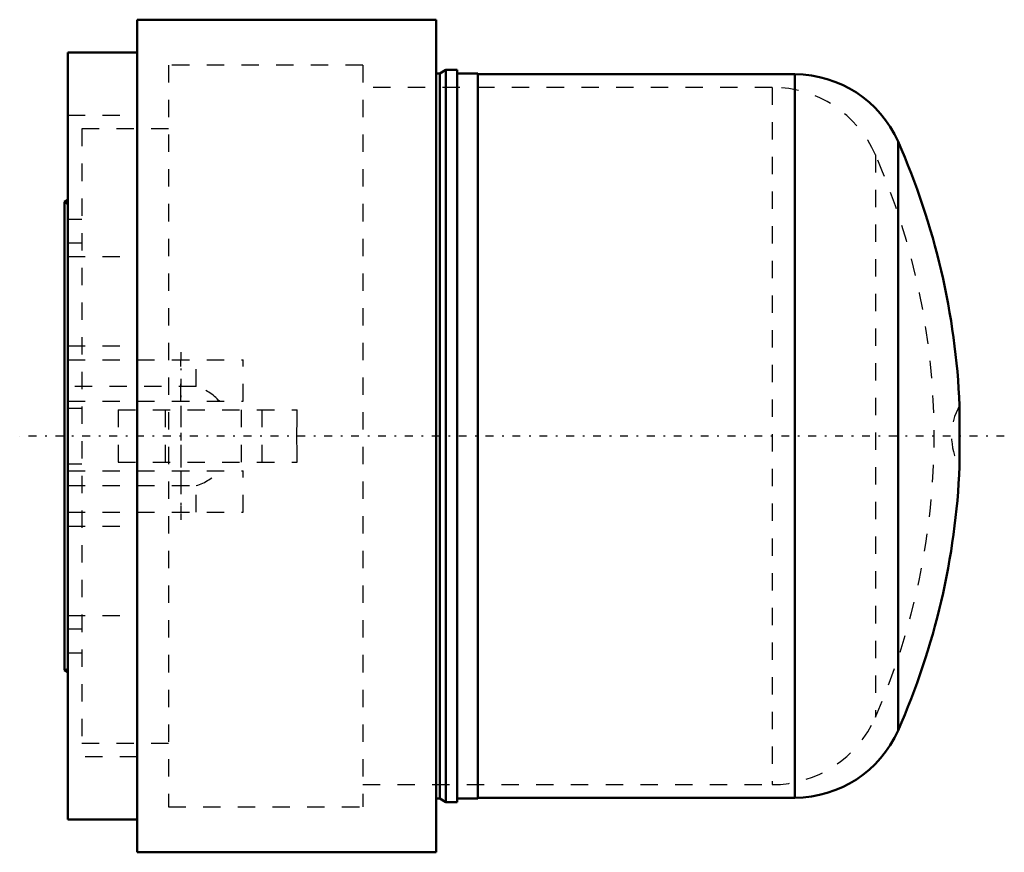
# Model space of a CAD drawing. Header units: millimetres. Extents: x -2.6 to 54.2, y -24 to 24.
import ezdxf

# ---------------------------------------------------------------- set-up
doc = ezdxf.new("R2010")
doc.units = ezdxf.units.MM
doc.linetypes.add('Center', pattern=[1.5, 0.45, -0.5, 0.05, -0.5])
doc.linetypes.add('Dashed', pattern=[2, 1, -1])
for name, color, linetype, lineweight in [('AM_0', 7, 'Continuous', 30), ('AM_3', 7, 'Dashed', 5), ('AM_7', 7, 'Center', 5)]:
    doc.layers.add(name, color=color, linetype=linetype, lineweight=lineweight)

msp = doc.modelspace()

# ---------------------------------------------------------------- linework, layer by layer
at = {"layer": 'AM_0', "color": 7, "linetype": 'Continuous', "lineweight": 50}
for p, q in [((21.437, 24), (4.2, 24)), ((4.2, 24), (4.2, -24)), ((21.437, 24), (21.437, -24)), ((0.2, 22.115), (4.2, 22.115)), ((0.2, 22.115), (0.2, -22.115)), ((21.983, 21.1), (21.637, 20.9)), ((22.637, 21.1), (21.983, 21.1)), ((21.983, 21.1), (21.983, -21.1)), ((22.637, 21.1), (22.637, -21.1)), ((21.637, 20.9), (21.437, 20.9)), ((21.637, 20.9), (21.637, -20.9)), ((23.837, 20.9), (22.637, 20.9)), ((23.837, 20.9), (23.837, -20.9)), ((42.107, 20.85), (23.837, 20.85)), ((42.107, 20.85), (42.107, -20.85)), ((48.052, 16.977), (48.052, -16.977)), ((0.2, 13.615), (0, 13.5)), ((0.2, 13.385), (0, 13.5)), ((0, 13.5), (0, -13.5)), ((51.6, 1.754), (51.6, -1.754)), ((0, -13.5), (0.2, -13.615)), ((21.437, -20.9), (21.637, -20.9)), ((21.637, -20.9), (21.983, -21.1)), ((22.637, -20.9), (23.837, -20.9)), ((23.837, -20.85), (42.107, -20.85)), ((21.983, -21.1), (22.637, -21.1)), ((0.2, -22.115), (4.2, -22.115)), ((4.2, -24), (21.437, -24))]:
    msp.add_line(p, q, dxfattribs=at)
for centre, radius, start, end in [((42.107, 14.35), 6.5, 23.8426, 90), ((9.637, 0), 42, 2.393, 23.8426), ((9.637, 0), 42, 336.1574, 357.607), ((42.107, -14.35), 6.5, 270, 336.1574)]:
    msp.add_arc(centre, radius, start, end, dxfattribs=at)
at = {"layer": 'AM_3', "color": 6, "linetype": 'Dashed', "lineweight": 25}
for p, q in [((17.2, 21.375), (6, 21.375)), ((6, 21.375), (6, -21.375)), ((17.2, 21.375), (17.2, -21.375)), ((40.798, 20.1), (17.2, 20.1)), ((40.798, 20.1), (40.798, -20.1)), ((0.2, 18.5), (4.2, 18.5)), ((6, 17.7), (1, 17.7)), ((1, 17.7), (1, -17.7)), ((46.755, 16.2), (46.755, -16.2)), ((0.2, 12.5), (1, 12.5)), ((0.2, 11.136), (1, 11.136)), ((0.2, 10.339), (4.2, 10.339)), ((0.2, 5.2), (4.2, 5.2)), ((0.2, 4.4), (10.3, 4.4)), ((6.7, 2), (6.7, 4.4)), ((7.6, 2.862), (7.6, 4.4)), ((10.3, 2), (10.3, 4.4)), ((7.6, 2.862), (0.2, 2.862)), ((0.2, 2), (10.3, 2)), ((0.2, 1.6), (1, 1.6)), ((3.1, 1.5), (3.1, -1.5)), ((3.1, 1.5), (13.424, 1.5)), ((5.8, 1.5), (5.8, -1.5)), ((6.7, 1.5), (6.7, -1.5)), ((10.186, 1.5), (10.186, -1.5)), ((11.377, 1.5), (11.377, -1.5)), ((0.2, -1.6), (1, -1.6)), ((3.1, -1.5), (13.424, -1.5)), ((0.2, -2), (10.3, -2)), ((6.7, -2), (6.7, -4.4)), ((10.3, -4.4), (10.3, -2)), ((0.2, -2.862), (7.6, -2.862)), ((7.6, -4.4), (7.6, -2.862)), ((0.2, -4.4), (10.3, -4.4)), ((0.2, -5.2), (4.2, -5.2)), ((0.2, -10.339), (4.2, -10.339)), ((1, -11.136), (0.2, -11.136)), ((0.2, -12.5), (1, -12.5)), ((0, -13.5), (0.2, -13.385)), ((1, -17.7), (6, -17.7)), ((4.2, -18.5), (0.2, -18.5)), ((17.2, -20.1), (40.798, -20.1)), ((6, -21.375), (17.2, -21.375))]:
    msp.add_line(p, q, dxfattribs=at)
msp.add_lwpolyline([(13.424, -1.5), (13.409, -1), (13.397, 0), (13.409, 1), (13.424, 1.5)], dxfattribs=at)
for centre, radius, start, end in [((40.798, 13.6), 6.5, 23.5782, 90), ((9.637, 0), 40.5, 336.4218, 23.5782), ((6.7, 0), 3, 41.8103, 72.5424), ((54.687, 0), 3.55, 150.3974, 209.6026), ((6.7, 0), 3, 287.4576, 318.1897), ((40.798, -13.6), 6.5, 270, 336.4218)]:
    msp.add_arc(centre, radius, start, end, dxfattribs=at)
at = {"layer": 'AM_7', "color": 4, "linetype": 'Center', "lineweight": 25}
for p, q in [((6.7, 4.84), (6.7, -4.84)), ((54.18, 0), (-2.58, 0))]:
    msp.add_line(p, q, dxfattribs=at)

doc.saveas('drawing.dxf')
